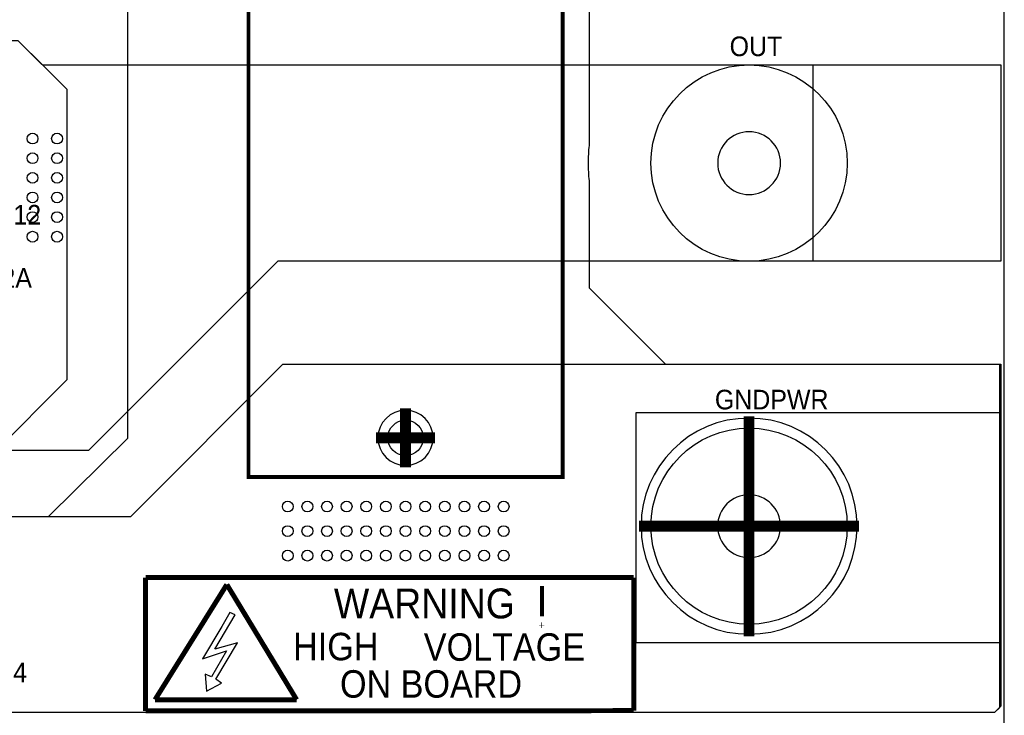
# Model space of a CAD drawing. Extents: x 0 to 116, y 0 to 84.
# Tile 12 of 13: x 66 to 116, y 18 to 53. Entities that reach past the tile are written whole.
import ezdxf
from ezdxf.enums import TextEntityAlignment as Align

# ---------------------------------------------------------------- set-up
doc = ezdxf.new("R2010")
doc.units = 0
for name, color, linetype in [('BG_DESIGN_OUTLINE', 7, 'CONTINUOUS'), ('ET_BOTTOM', 3, 'CONTINUOUS'), ('ET_TOP', 140, 'CONTINUOUS'), ('PG_PLACE_BOUND_TOP', 254, 'CONTINUOUS'), ('PG_SILKSCREEN_TOP', 240, 'CONTINUOUS'), ('PIN_BOTTOM', 3, 'CONTINUOUS'), ('PIN_TOP', 140, 'CONTINUOUS'), ('RD_SILKSCREEN_TOP', 1, 'CONTINUOUS'), ('VC_BOTTOM', 254, 'CONTINUOUS'), ('VC_TOP', 254, 'CONTINUOUS')]:
    doc.layers.add(name, color=color, linetype=linetype)

msp = doc.modelspace()

# ---------------------------------------------------------------- linework, layer by layer
at = {"layer": 'BG_DESIGN_OUTLINE'}
msp.add_lwpolyline([(116, 0), (116, 84), (0, 84), (0, 0)], close=True, dxfattribs=at)
at = {"layer": 'ET_BOTTOM'}
msp.add_lwpolyline([(54.85, 27.9923), (67.3181, 27.9923), (71.35, 31.9885), (71.35, 33.6657), (71.3502, 33.6659), (71.3502, 51.0501), (71.35, 51.0503), (71.35, 80.95)], dxfattribs=at)
msp.add_lwpolyline([(94.85, 63.594), (94.85, 46.9114), (94.8494, 46.9006), (94.8494, 46.9004, 0.027513), (94.7998, 46, 0.027513), (94.8494, 45.0996), (94.8494, 45.0995), (94.85, 45.094), (94.85, 39.65), (98.75, 35.75), (115.824, 35.75), (115.824, 18.324), (115.5, 18), (58.25, 18)], format="xyb", dxfattribs=at)
msp.add_lwpolyline([(48.5, 31.75), (48.5, 36.25), (45.5, 39.25), (45.5, 41.75), (45.75, 42), (54.1, 42), (54.5, 42.4), (54.5, 52.25), (65.75, 52.25), (68.25, 49.7617), (68.25, 34.95), (64.55, 31.25), (49, 31.25)], close=True, dxfattribs=at)
at = {"layer": 'ET_TOP'}
msp.add_lwpolyline([(65.8002, 52.1998), (67, 51), (106.25, 51), (106.25, 41), (79, 41), (69.35, 31.35), (49.018, 31.35, 0.007501)], format="xyb", dxfattribs=at)
for points in [[(93.5, 40.9956), (93.5, 51.0032), (115.824, 51.0032), (115.824, 40.9956)], [(97.25, 21.55), (97.25, 33.3), (115.8239, 33.3), (115.8239, 21.55)]]:
    msp.add_lwpolyline(points, close=True, dxfattribs=at)
for points in [[(79.25, 35.75), (115.75, 35.75), (115.75, 18.25), (115.5, 18), (58.25, 18), (54.8902, 21.3598), (54.8902, 21.667), (54.9052, 21.6912, 0.13958), (55.0102, 22.06), (55.0102, 23, 0.133832), (54.9134, 23.3553, 0.057617), (54.8838, 23.4301), (54.8774, 23.4422), (54.8725, 23.4639, 0.059308), (54.8215, 23.6089), (54.8112, 23.6298), (54.8112, 24.0233), (54.8237, 24.0459, 0.127162), (54.8676, 24.2156), (54.8676, 28), (71.5, 28)], [(86.9052, 32, 1), (84.0948, 32, 1)], [(108.5052, 27.5, 1), (97.4948, 27.5, 1)]]:
    msp.add_lwpolyline(points, format="xyb", close=True, dxfattribs=at)
at = {"layer": 'ET_TOP', "const_width": 0.55}
for points in [[(85.5, 32), (85.5, 33.5052)], [(103, 27.5), (103, 33.1052)], [(83.9948, 32), (85.5, 32)], [(85.5, 32), (87.0052, 32)], [(85.5, 30.4948), (85.5, 32)], [(97.3948, 27.5), (103, 27.5)], [(103, 27.5), (108.6052, 27.5)], [(103, 21.8948), (103, 27.5)]]:
    msp.add_lwpolyline(points, dxfattribs=at)
at = {"layer": 'PG_PLACE_BOUND_TOP'}
msp.add_lwpolyline([(93.5, 30), (77.5, 30), (77.5, 61.5), (93.5, 61.5)], close=True, dxfattribs=at)
for points in [[(104.6, 46, 1), (101.4, 46, 1)], [(104.6, 27.5, 1), (101.4, 27.5, 1)]]:
    msp.add_lwpolyline(points, format="xyb", close=True, dxfattribs=at)
at = {"layer": 'PG_SILKSCREEN_TOP'}
for points, const_width in [([(93.5, 30), (77.5, 30), (77.5, 61.5), (93.5, 61.5), (93.5, 30)], 0.2), ([(72.2572, 24.8822), (97.1238, 24.8822)], 0.254), ([(72.2572, 18.0826), (72.2572, 24.8822)], 0.254), ([(72.7398, 18.6592), (76.3974, 24.5266)], 0.254), ([(76.3974, 24.5266), (79.9534, 18.6592)], 0.254), ([(97.1238, 24.8822), (97.1238, 18.1004)], 0.254), ([(92.45, 22.9), (92.45, 24.45)], 0.2032), ([(92.4471, 22.4708), (92.4217, 22.4708)], 0.254), ([(92.4217, 22.4708), (92.4217, 22.4454)], 0.254), ([(92.4217, 22.4454), (92.4471, 22.4454)], 0.254), ([(92.4471, 22.4454), (92.4471, 22.4708)], 0.254), ([(79.9534, 18.6592), (72.7398, 18.6592)], 0.254), ([(97.1238, 18.1004), (72.2572, 18.0826)], 0.254)]:
    msp.add_lwpolyline(points, dxfattribs=dict(at, const_width=const_width))
msp.add_lwpolyline([(76.1434, 22.393), (75.1604, 20.7369), (76.3822, 21.1433), (75.61, 19.8276), (75.3001, 19.9622), (75.3687, 19.0885), (76.118, 19.4974), (75.8386, 19.7006), (76.941, 21.5497), (75.7802, 21.2373), (76.8165, 22.9848), (76.5498, 23.1042)], close=True, dxfattribs=at)
at = {"layer": 'PIN_BOTTOM'}
for centre, radius in [((103, 46), 5), ((85.5, 32), 0.9), ((103, 27.5), 5)]:
    msp.add_circle(centre, radius, dxfattribs=at)
at = {"layer": 'PIN_TOP'}
for centre, radius in [((103, 46), 5), ((85.5, 32), 0.9), ((103, 27.5), 5)]:
    msp.add_circle(centre, radius, dxfattribs=at)
at = {"layer": 'VC_BOTTOM'}
for centre in [(66.5, 47.25), (67.75, 47.25), (66.5, 46.25), (67.75, 46.25), (66.5, 45.25), (67.75, 45.25), (66.5, 44.25), (67.75, 44.25), (66.5, 43.25), (67.75, 43.25), (66.5, 42.25), (67.75, 42.25), (79.5, 28.5), (80.5, 28.5), (81.5, 28.5), (82.5, 28.5), (83.5, 28.5), (84.5, 28.5), (85.5, 28.5), (86.5, 28.5), (87.5, 28.5), (88.5, 28.5), (89.5, 28.5), (90.5, 28.5), (79.5, 27.25), (80.5, 27.25), (81.5, 27.25), (82.5, 27.25), (83.5, 27.25), (84.5, 27.25), (85.5, 27.25), (86.5, 27.25), (87.5, 27.25), (88.5, 27.25), (89.5, 27.25), (90.5, 27.25), (79.5, 26), (80.5, 26), (81.5, 26), (82.5, 26), (83.5, 26), (84.5, 26), (85.5, 26), (86.5, 26), (87.5, 26), (88.5, 26), (89.5, 26), (90.5, 26)]:
    msp.add_circle(centre, 0.275, dxfattribs=at)
at = {"layer": 'VC_TOP'}
for centre in [(66.5, 47.25), (67.75, 47.25), (66.5, 46.25), (67.75, 46.25), (66.5, 45.25), (67.75, 45.25), (66.5, 44.25), (67.75, 44.25), (66.5, 43.25), (67.75, 43.25), (66.5, 42.25), (67.75, 42.25), (79.5, 28.5), (80.5, 28.5), (81.5, 28.5), (82.5, 28.5), (83.5, 28.5), (84.5, 28.5), (85.5, 28.5), (86.5, 28.5), (87.5, 28.5), (88.5, 28.5), (89.5, 28.5), (90.5, 28.5), (79.5, 27.25), (80.5, 27.25), (81.5, 27.25), (82.5, 27.25), (83.5, 27.25), (84.5, 27.25), (85.5, 27.25), (86.5, 27.25), (87.5, 27.25), (88.5, 27.25), (89.5, 27.25), (90.5, 27.25), (79.5, 26), (80.5, 26), (81.5, 26), (82.5, 26), (83.5, 26), (84.5, 26), (85.5, 26), (86.5, 26), (87.5, 26), (88.5, 26), (89.5, 26), (90.5, 26)]:
    msp.add_circle(centre, 0.275, dxfattribs=at)

# ---------------------------------------------------------------- texts
at = {"layer": 'PG_SILKSCREEN_TOP'}
for s, height, width, p in [('WARNING', 1.524, 0.936352, (81.85, 22.8)), ('HIGH', 1.4, 0.928571, (79.7756, 20.6658)), ('VOLTAGE', 1.4, 0.928571, (86.4304, 20.6404)), ('ON BOARD', 1.4, 0.928571, (82.1632, 18.7608))]:
    msp.add_text(s, height=height, dxfattribs=dict(at, width=width)).set_placement(p)
at = {"layer": 'RD_SILKSCREEN_TOP', "width": 0.95}
for s, p in [('OUT', (103.35, 51.45)), ('TP12', (65.421, 42.869)), ('Q2A', (65.2, 39.65)), ('GNDPWR', (104.15, 33.45)), ('TP14', (64.7, 19.55))]:
    msp.add_text(s, height=1, dxfattribs=at).set_placement(p, align=Align.CENTER)

doc.saveas('drawing.dxf')
